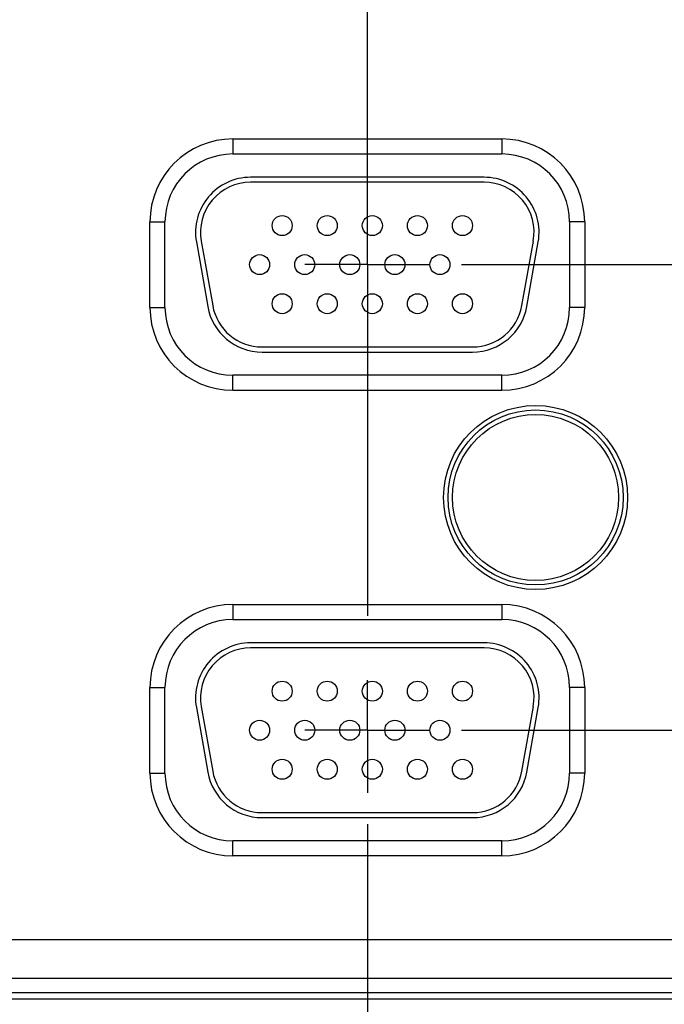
# Model space of a CAD drawing. Header units: inches. Extents: x 0 to 34, y 0 to 22.
# Tile 29 of 126: x 14.5 to 15.8, y 11.2 to 13.1. Entities that reach past the tile are written whole.
import ezdxf

# ---------------------------------------------------------------- set-up
doc = ezdxf.new("R2010")
doc.units = ezdxf.units.IN
doc.header["$LTSCALE"] = 1.87
doc.header["$MEASUREMENT"] = 0
doc.linetypes.add('CENTER', pattern=[0.6, 0.375, -0.075, 0.075, -0.075])
doc.layers.get('0').update_dxf_attribs({"linetype": 'CONTINUOUS'})
doc.layers.add('DEFAULT_1', color=7, linetype='CENTER')
doc.layers.add('DIMENSIONS', color=7, linetype='CONTINUOUS')
doc.styles.get("Standard").update_dxf_attribs({"font": 'txt', "width": 0.8})
doc.dimstyles.new('DIMSTYLE_1', dxfattribs={"dimtxt": 0.125, "dimasz": 0.18, "dimexe": 0.18, "dimexo": 0.0625, "dimgap": 0.09, "dimtad": 0, "dimtih": 1, "dimtoh": 1, "dimdec": 3, "dimzin": 4, "dimdsep": 46, "dimtxsty": 'STANDARD', "dimblk": '_FILLED', "dimblk1": '_FILLED', "dimblk2": '_FILLED', "dimcen": 0.09, "dimadec": 0, "dimazin": 0, "dimtp": 0.01, "dimtm": 0.01, "dimtfac": 1, "dimtdec": 3, "dimtofl": 0, "dimtmove": 0, "dimatfit": 3, "dimldrblk": '_FILLED', "dimfxl": 1, "dimtolj": 1, "dimtzin": 4, "dimarcsym": 0})

# ---------------------------------------------------------------- blocks, each defined once
blk = doc.blocks.new('*D11')
at = {"layer": 'DIMENSIONS', "color": 2, "linetype": 'CONTINUOUS'}
blk.add_line((15.199, 11.5307), (15.199, 8.6607), dxfattribs=at)
at = {"layer": 'DIMENSIONS', "color": 2, "linetype": 'CONTINUOUS', "width": 0.8}
for s, p in [(']', (15.2615, 8.4982)), ('60.93', (15.2615, 7.9982)), ('[', (15.2615, 7.8982)), ('2.399', (15.2615, 7.2732))]:
    blk.add_text(s, height=0.125, rotation=90, dxfattribs=at).set_placement(p)
blk = doc.blocks.new('_FILLED')
at = {"color": 0, "linetype": 'BYBLOCK'}
blk.add_solid([(0, 0), (-1, 0.174), (-1, -0.174)], dxfattribs=at)
blk = doc.blocks.new('*D18')
at = {"layer": 'DIMENSIONS', "color": 2, "linetype": 'CONTINUOUS'}
blk.add_line((15.3866, 12.6483), (16.9572, 12.6483), dxfattribs=at)
at = {"layer": 'DIMENSIONS', "color": 2, "linetype": 'CONTINUOUS', "width": 0.8}
for s, p in [('6.319', (17.0197, 12.5858)), ('[', (17.6447, 12.5858)), ('160.5', (17.7447, 12.5858)), (']', (18.2447, 12.5858))]:
    blk.add_text(s, height=0.125, dxfattribs=at).set_placement(p)
blk = doc.blocks.new('*D19')
at = {"layer": 'DIMENSIONS', "color": 2, "linetype": 'CONTINUOUS'}
blk.add_line((15.3866, 11.7183), (16.9569, 11.7183), dxfattribs=at)
at = {"layer": 'DIMENSIONS', "color": 2, "linetype": 'CONTINUOUS', "width": 0.8}
for s, p in [('7.249', (17.0194, 11.6558)), ('[', (17.6444, 11.6558)), ('184.12', (17.7444, 11.6558)), (']', (18.3444, 11.6558))]:
    blk.add_text(s, height=0.125, dxfattribs=at).set_placement(p)
blk = doc.blocks.new('*D20')
at = {"layer": 'DIMENSIONS', "color": 2, "linetype": 'CONTINUOUS'}
blk.add_line((15.7123, 11.0413), (16.9567, 11.0413), dxfattribs=at)
at = {"layer": 'DIMENSIONS', "color": 2, "linetype": 'CONTINUOUS', "width": 0.8}
for s, p in [('[', (17.6442, 10.9788)), (']', (18.3442, 10.9788)), ('7.926', (17.0192, 10.9788)), ('201.32', (17.7442, 10.9788))]:
    blk.add_text(s, height=0.125, dxfattribs=at).set_placement(p)

msp = doc.modelspace()

# ---------------------------------------------------------------- linework, layer by layer
at = {"color": 7, "linetype": 'CONTINUOUS'}
for p, q in [((14.9302, 12.8993), (15.4672, 12.8993)), ((14.9302, 12.8993), (14.9302, 12.8693)), ((15.4672, 12.8993), (15.4672, 12.8693)), ((14.9302, 12.8693), (15.4672, 12.8693)), ((15.4317, 12.8228), (14.9657, 12.8228)), ((15.4317, 12.8128), (14.9657, 12.8128)), ((14.7647, 12.7338), (14.7947, 12.7338)), ((14.7647, 12.5628), (14.7647, 12.7338)), ((14.7947, 12.5628), (14.7947, 12.7338)), ((15.6327, 12.7338), (15.6027, 12.7338)), ((15.6027, 12.7338), (15.6027, 12.5628)), ((15.6327, 12.7338), (15.6327, 12.5628)), ((14.8573, 12.6937), (14.8801, 12.5647)), ((14.8672, 12.6954), (14.8899, 12.5664)), ((15.5074, 12.5664), (15.5302, 12.6954)), ((15.5173, 12.5647), (15.54, 12.6937)), ((14.7647, 12.5628), (14.7947, 12.5628)), ((15.6327, 12.5628), (15.6027, 12.5628)), ((14.9884, 12.4838), (15.4089, 12.4838)), ((14.9884, 12.4738), (15.4089, 12.4738)), ((15.4672, 12.4272), (14.9302, 12.4272)), ((14.9302, 12.3972), (14.9302, 12.4272)), ((15.4672, 12.3972), (15.4672, 12.4272)), ((15.4672, 12.3972), (14.9302, 12.3972)), ((14.9302, 11.9693), (15.4672, 11.9693)), ((14.9302, 11.9693), (14.9302, 11.9393)), ((15.4672, 11.9693), (15.4672, 11.9393)), ((14.9302, 11.9393), (15.4672, 11.9393)), ((15.4317, 11.8928), (14.9657, 11.8928)), ((15.4317, 11.8828), (14.9657, 11.8828)), ((14.7647, 11.8038), (14.7947, 11.8038)), ((14.7647, 11.6328), (14.7647, 11.8038)), ((14.7947, 11.6328), (14.7947, 11.8038)), ((15.6327, 11.8038), (15.6027, 11.8038)), ((15.6027, 11.8038), (15.6027, 11.6328)), ((15.6327, 11.8038), (15.6327, 11.6328)), ((14.8573, 11.7637), (14.8801, 11.6347)), ((14.8672, 11.7654), (14.8899, 11.6364)), ((15.5074, 11.6364), (15.5302, 11.7654)), ((15.5173, 11.6347), (15.54, 11.7637)), ((14.7647, 11.6328), (14.7947, 11.6328)), ((15.6327, 11.6328), (15.6027, 11.6328)), ((14.9884, 11.5538), (15.4089, 11.5538)), ((14.9884, 11.5438), (15.4089, 11.5438)), ((15.4672, 11.4972), (14.9302, 11.4972)), ((14.9302, 11.4672), (14.9302, 11.4972)), ((15.4672, 11.4672), (15.4672, 11.4972)), ((15.4672, 11.4672), (14.9302, 11.4672)), ((12.9733, 11.3004), (16.096, 11.3004)), ((16.018, 11.2224), (13.0513, 11.2224)), ((12.812, 11.1942), (16.2574, 11.1942)), ((12.812, 11.182), (16.2574, 11.182))]:
    msp.add_line(p, q, dxfattribs=at)
for centre, radius in [((15.0287, 12.7263), 0.02), ((15.1187, 12.7263), 0.02), ((15.2087, 12.7263), 0.02), ((15.2987, 12.7263), 0.02), ((15.3887, 12.7263), 0.02), ((14.9837, 12.6483), 0.02), ((15.0737, 12.6483), 0.02), ((15.1637, 12.6483), 0.02), ((15.2537, 12.6483), 0.02), ((15.3437, 12.6483), 0.02), ((15.0287, 12.5703), 0.02), ((15.1187, 12.5703), 0.02), ((15.2087, 12.5703), 0.02), ((15.2987, 12.5703), 0.02), ((15.3887, 12.5703), 0.02), ((15.5347, 12.1832), 0.1838), ((15.5347, 12.1832), 0.1748), ((15.5347, 12.1832), 0.1748), ((15.5347, 12.1832), 0.1658), ((15.0287, 11.7963), 0.02), ((15.1187, 11.7963), 0.02), ((15.2087, 11.7963), 0.02), ((15.2987, 11.7963), 0.02), ((15.3887, 11.7963), 0.02), ((14.9837, 11.7183), 0.02), ((15.0737, 11.7183), 0.02), ((15.1637, 11.7183), 0.02), ((15.2537, 11.7183), 0.02), ((15.3437, 11.7183), 0.02), ((15.0287, 11.6403), 0.02), ((15.1187, 11.6403), 0.02), ((15.2087, 11.6403), 0.02), ((15.2987, 11.6403), 0.02), ((15.3887, 11.6403), 0.02)]:
    msp.add_circle(centre, radius, dxfattribs=at)
for centre, radius, start, end in [((14.9302, 12.7338), 0.1655, 90, 180), ((15.4672, 12.7338), 0.1655, 0, 90), ((14.9302, 12.7338), 0.1355, 90, 180), ((15.4672, 12.7338), 0.1355, 0, 90), ((14.9657, 12.7128), 0.11, 90, 190), ((14.9657, 12.7128), 0.1, 90, 190), ((15.4317, 12.7128), 0.11, 350, 90), ((15.4317, 12.7128), 0.1, 350, 90), ((14.9302, 12.5628), 0.1655, 180, 270), ((14.9302, 12.5628), 0.1355, 180, 270), ((14.9884, 12.5838), 0.11, 190, 270), ((14.9884, 12.5838), 0.1, 190, 270), ((15.4089, 12.5838), 0.1, 270, 350), ((15.4089, 12.5838), 0.11, 270, 350), ((15.4672, 12.5628), 0.1355, 270, 360), ((15.4672, 12.5628), 0.1655, 270, 360), ((14.9302, 11.8038), 0.1655, 90, 180), ((15.4672, 11.8038), 0.1655, 0, 90), ((14.9302, 11.8038), 0.1355, 90, 180), ((15.4672, 11.8038), 0.1355, 0, 90), ((14.9657, 11.7828), 0.11, 90, 190), ((14.9657, 11.7828), 0.1, 90, 190), ((15.4317, 11.7828), 0.11, 350, 90), ((15.4317, 11.7828), 0.1, 350, 90), ((14.9302, 11.6328), 0.1655, 180, 270), ((14.9302, 11.6328), 0.1355, 180, 270), ((14.9884, 11.6538), 0.11, 190, 270), ((14.9884, 11.6538), 0.1, 190, 270), ((15.4089, 11.6538), 0.1, 270, 350), ((15.4089, 11.6538), 0.11, 270, 350), ((15.4672, 11.6328), 0.1355, 270, 360), ((15.4672, 11.6328), 0.1655, 270, 360)]:
    msp.add_arc(centre, radius, start, end, dxfattribs=at)
at = {"layer": 'DEFAULT_1', "color": 7, "linetype": 'CENTER'}
for p, q in [((15.199, 12.6483), (15.199, 13.4532)), ((15.199, 12.6483), (15.0739, 12.6483)), ((15.199, 12.6483), (15.3241, 12.6483)), ((15.199, 12.6483), (15.199, 11.8181)), ((15.199, 11.7183), (15.199, 11.8181)), ((15.199, 11.7183), (15.0739, 11.7183)), ((15.199, 11.7183), (15.3241, 11.7183)), ((15.199, 11.7183), (15.199, 11.5932))]:
    msp.add_line(p, q, dxfattribs=at)

# ---------------------------------------------------------------- dimensions: what is measured, and where the dimension line sits
at = {"layer": 'DIMENSIONS', "color": 2, "linetype": 'CONTINUOUS'}
for feature_location, offset, dtype, origin, picture, middle in [((15.3866, 12.6483), (1.5706, 0), 0, (15.3241, 18.9673), '*D18', (17.6822, 12.6483)), ((15.3866, 11.7183), (1.5703, 0), 0, (15.3241, 18.9673), '*D19', (17.7319, 11.7183)), ((15.7123, 11.0413), (1.2444, 0), 0, (15.6498, 18.9673), '*D20', (17.7317, 11.0413)), ((15.199, 11.5307), (0, -2.87), 1, (12.8002, 11.5932), '*D11', (15.199, 7.9357))]:
    dim = msp.add_ordinate_dim(feature_location=feature_location, offset=offset, dtype=dtype, origin=origin, dimstyle='DIMSTYLE_1', dxfattribs=at)
    dim.commit()
    dim.dimension.update_dxf_attribs({"geometry": picture, "text_midpoint": middle})

doc.saveas('drawing.dxf')
